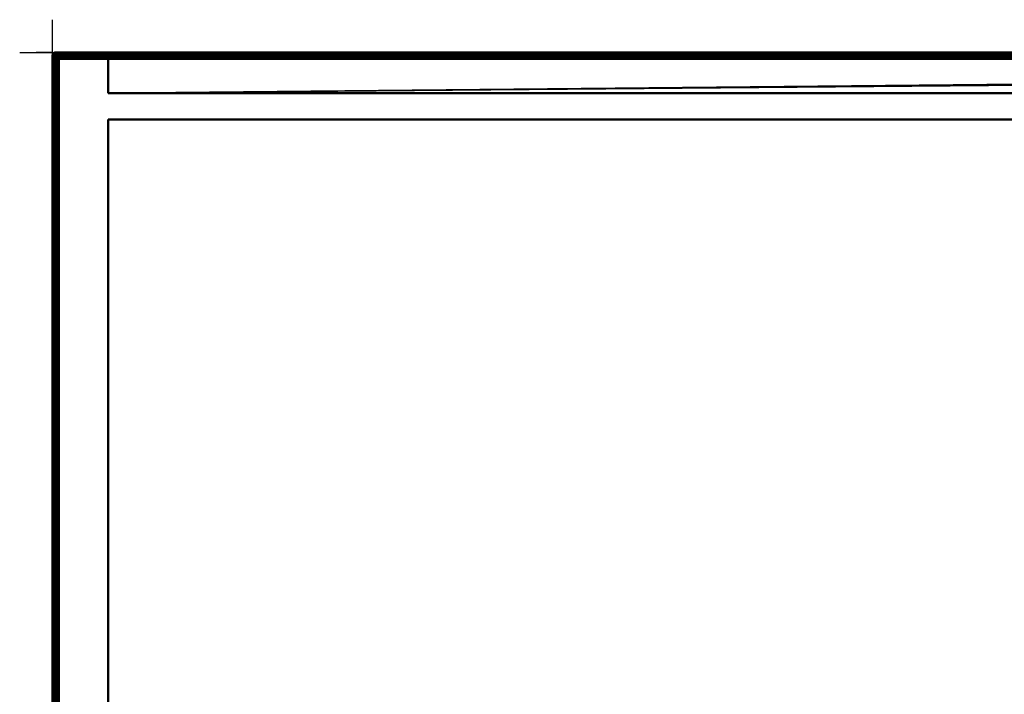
# Model space of a CAD drawing. Header units: millimetres. Extents: x -10 to 1200, y -425 to 10.
# Tile 2 of 6: x -10 to 291, y -196 to 10. Entities that reach past the tile are written whole.
import ezdxf

# ---------------------------------------------------------------- set-up
doc = ezdxf.new("R2010")
doc.units = ezdxf.units.MM
doc.header["$MEASUREMENT"] = 0
for name, color, linetype, lineweight in [('0 Misc', 7, 'Continuous', 35), ('1 Drafting Lines', 7, 'Continuous', 35), ('10 Raster Images', 7, 'Continuous', 35), ('5 Hatches', 7, 'Continuous', 35)]:
    doc.layers.add(name, color=color, linetype=linetype, lineweight=lineweight)

msp = doc.modelspace()

# ---------------------------------------------------------------- linework, layer by layer
at = {"layer": '0 Misc', "color": 3, "linetype": 'Continuous', "lineweight": 25}
msp.add_line((0, 0), (0, 10), dxfattribs=at).dxf.unprotected_set("ltscale", 0)
at = {"layer": '0 Misc', "color": 160, "linetype": 'Continuous', "lineweight": 25}
for p, q in [((-10, 0), (0, 0)), ((0, -10), (0, 0)), ((0, 0, -10), (0, 0)), ((16, -1, 115), (2, -1, 101)), ((16, -1, 115), (2, -1, 823.5)), ((1198, -1, 101), (16, -1, 115)), ((16.38, -1.08, 823.5), (1184, -1, 823.5)), ((16.71, -1.29, 823.5), (1184, -1, 823.5)), ((16.92, -1.62, 823.5), (1184, -1, 823.5)), ((17, -2, 823.5), (1184, -1, 823.5)), ((17, -12.5, 823.5), (1184, -1, 823.5)), ((17, -12.5, 823.5), (1183.62, -1.08, 823.5)), ((17, -12.5, 823.5), (1183.29, -1.29, 823.5)), ((17, -12.5, 823.5), (1183.08, -1.62, 823.5)), ((17, -12.5, 823.5), (1183, -2, 823.5))]:
    msp.add_line(p, q, dxfattribs=at).dxf.unprotected_set("ltscale", 0)
at = {"layer": '0 Misc', "color": 12, "linetype": 'Continuous', "lineweight": 25}
msp.add_line((0, 0), (10, 0), dxfattribs=at).dxf.unprotected_set("ltscale", 0)
at = {"layer": '0 Misc', "color": 5, "linetype": 'Continuous', "lineweight": 25}
msp.add_line((0, 0), (0, 0, 10), dxfattribs=at).dxf.unprotected_set("ltscale", 0)
at = {"layer": '0 Misc', "color": 160, "linetype": 'Continuous', "lineweight": 50}
for p, q in [((1, 0, 844.5), (1, 0, 824.5)), ((1, 0, 824.5), (1199, 0, 824.5)), ((1199, 0, 844.5), (1, 0, 844.5)), ((0, -399, 824.5), (0, -1, 824.5)), ((0, -1, 824.5), (0, -1, 844.5)), ((0, -1, 844.5), (0, -399, 844.5)), ((1, -399, 845.5), (1, -1, 845.5)), ((1, -1, 845.5), (1199, -1, 845.5)), ((1, -2, 823.5), (1, -398, 823.5)), ((1, -2, 101), (1, -2, 823.5)), ((1, -398, 101), (1, -2, 101)), ((16, -1, 823.5), (2, -1, 823.5)), ((2, -1, 823.5), (2, -1, 101)), ((2, -1, 101), (1198, -1, 101)), ((2, -2, 100), (2, -398, 100)), ((1198, -2, 100), (2, -2, 100)), ((1184, -1, 115), (16, -1, 115)), ((16, -1, 115), (16, -1, 823.5)), ((1184, -1, 823.5), (16, -1, 823.5)), ((17, -12.5, 823.5), (17, -2, 823.5)), ((17, -2, 823.5), (17, -2, 116)), ((17, -12.5, 116), (17, -2, 116)), ((17, -2, 116), (1183, -2, 116)), ((1183, -12.5, 823.5), (17, -12.5, 823.5)), ((17, -12.5, 823.5), (17, -12.5, 116)), ((17, -12.5, 116), (1183, -12.5, 116)), ((17, -345, 116), (17, -20.5, 116)), ((1183, -20.5, 116), (17, -20.5, 116)), ((17, -345, 823.5), (17, -20.5, 823.5)), ((17, -20.5, 116), (17, -20.5, 823.5)), ((17, -20.5, 823.5), (1183, -20.5, 823.5))]:
    msp.add_line(p, q, dxfattribs=at).dxf.unprotected_set("ltscale", 0)
at = {"layer": '0 Misc', "color": 160, "linetype": 'Continuous', "lineweight": 50, "extrusion": (0, 0, -1)}
msp.add_arc((-1, -1, -844.5), 1, 0, 90, dxfattribs=at).dxf.unprotected_set("ltscale", 0)
at = {"layer": '0 Misc', "color": 160, "linetype": 'Continuous', "lineweight": 50}
for centre, start, end in [((1, -1, 824.5), 90, 180), ((2, -2, 101), 90, 180), ((16, -2, 823.5), 0, 90)]:
    msp.add_arc(centre, 1, start, end, dxfattribs=at).dxf.unprotected_set("ltscale", 0)
at = {"layer": '0 Misc', "color": 160, "linetype": 'Continuous', "lineweight": 50, "extrusion": (1, 0, 0)}
for centre, start, end in [((-1, 844.5, 1), 0, 90), ((-1, 824.5, 1), 270, 0), ((-2, 101, 2), 270, 0)]:
    msp.add_arc(centre, 1, start, end, dxfattribs=at).dxf.unprotected_set("ltscale", 0)
at = {"layer": '0 Misc', "color": 160, "linetype": 'Continuous', "lineweight": 50, "extrusion": (0, -1, 0)}
for centre, start, end in [((1, 844.5, 1), 90, 180), ((1, 824.5, 1), 180, 270), ((2, 101, 2), 180, 270)]:
    msp.add_arc(centre, 1, start, end, dxfattribs=at).dxf.unprotected_set("ltscale", 0)
at = {"layer": '0 Misc', "color": 160, "linetype": 'Continuous', "lineweight": 50, "extrusion": (0.654654, 0.755929, 0)}
msp.add_arc((-1.41, 824.5, -0.1), 1.41, 246.6308, 270, dxfattribs=at).dxf.unprotected_set("ltscale", 0)
at = {"layer": '0 Misc', "color": 160, "linetype": 'Continuous', "lineweight": 50, "extrusion": (0.654654, 4.29696e-14, -0.755929)}
msp.add_arc((-2, 87.38, -76.46), 1.41, 0, 90, dxfattribs=at).dxf.unprotected_set("ltscale", 0)
at = {"layer": '0 Misc', "color": 7, "lineweight": 25}
for points in [[(0.62, -0.08, 844.5), (0.89, -0.03, 844.72), (1, 0, 844.5)], [(0.89, -0.03, 824.28), (0.62, -0.08, 824.5), (1, 0, 824.5)], [(0.89, -0.03, 844.72), (1, -0.08, 844.88), (1, 0, 844.5)], [(1, -0.08, 824.12), (0.89, -0.03, 824.28), (1, 0, 824.5)], [(0.08, -0.62, 844.5), (0, -1, 844.5), (0.09, -0.58, 844.55)], [(0.09, -0.58, 844.55), (0, -1, 844.5), (0.03, -0.89, 844.72)], [(0.03, -0.89, 824.28), (0, -1, 824.5), (0.08, -0.62, 824.5)], [(0.03, -0.89, 844.72), (0, -1, 844.5), (0.08, -1, 844.88)], [(0.08, -1, 824.12), (0, -1, 824.5), (0.03, -0.89, 824.28)], [(0.09, -0.58, 844.55), (0.03, -0.89, 844.72), (0.11, -0.65, 844.8)], [(0.03, -0.89, 824.28), (0.08, -0.62, 824.5), (0.11, -0.65, 824.2)], [(0.11, -1, 844.95), (0.03, -0.89, 844.72), (0.08, -1, 844.88)], [(0.08, -1, 824.12), (0.03, -0.89, 824.28), (0.11, -1, 824.05)], [(0.08, -0.62, 844.5), (0.22, -0.38, 844.59), (0.29, -0.29, 844.5)], [(0.29, -0.29, 824.5), (0.09, -0.58, 824.45), (0.08, -0.62, 824.5)], [(0.08, -0.62, 844.5), (0.09, -0.58, 844.55), (0.22, -0.38, 844.59)], [(0.09, -0.58, 824.45), (0.11, -0.65, 824.2), (0.08, -0.62, 824.5)], [(0.11, -1, 844.95), (0.08, -1, 844.88), (0.29, -1, 845.21)], [(0.08, -1, 824.12), (0.11, -1, 824.05), (0.29, -1, 823.79)], [(0.29, -0.29, 824.5), (0.22, -0.38, 824.41), (0.09, -0.58, 824.45)], [(0.19, -0.75, 845.03), (0.11, -1, 844.95), (0.29, -1, 845.21)], [(0.11, -1, 824.05), (0.19, -0.75, 823.97), (0.29, -1, 823.79)], [(0.19, -0.75, 845.03), (0.29, -1, 845.21), (0.32, -0.87, 845.22)], [(0.19, -0.75, 823.97), (0.32, -0.87, 823.78), (0.29, -1, 823.79)], [(0.22, -0.38, 844.59), (0.38, -0.22, 844.59), (0.29, -0.29, 844.5)], [(0.38, -0.22, 824.41), (0.22, -0.38, 824.41), (0.29, -0.29, 824.5)], [(0.58, -0.09, 844.55), (0.62, -0.08, 844.5), (0.29, -0.29, 844.5)], [(0.38, -0.22, 824.41), (0.29, -0.29, 824.5), (0.62, -0.08, 824.5)], [(0.38, -0.22, 844.59), (0.58, -0.09, 844.55), (0.29, -0.29, 844.5)], [(0.5, -0.99, 845.37), (0.32, -0.87, 845.22), (0.29, -1, 845.21)], [(0.29, -1, 823.79), (0.32, -0.87, 823.78), (0.5, -0.99, 823.63)], [(0.62, -1, 845.42), (0.5, -0.99, 845.37), (0.29, -1, 845.21)], [(0.29, -1, 823.79), (0.5, -0.99, 823.63), (0.62, -1, 823.58)], [(0.58, -0.09, 824.45), (0.38, -0.22, 824.41), (0.62, -0.08, 824.5)], [(0.62, -1, 845.42), (0.63, -0.79, 845.4), (0.5, -0.99, 845.37)], [(0.63, -0.79, 823.6), (0.62, -1, 823.58), (0.5, -0.99, 823.63)], [(0.65, -0.11, 824.2), (0.58, -0.09, 824.45), (0.89, -0.03, 824.28)], [(0.58, -0.09, 824.45), (0.62, -0.08, 824.5), (0.89, -0.03, 824.28)], [(0.58, -0.09, 844.55), (0.65, -0.11, 844.8), (0.62, -0.08, 844.5)], [(0.65, -0.11, 844.8), (0.89, -0.03, 844.72), (0.62, -0.08, 844.5)], [(0.82, -0.95, 845.48), (0.63, -0.79, 845.4), (0.62, -1, 845.42)], [(0.62, -1, 823.58), (0.63, -0.79, 823.6), (0.82, -0.95, 823.52)], [(0.62, -1, 845.42), (1, -1, 845.5), (0.82, -0.95, 845.48)], [(0.82, -0.95, 823.52), (1, -1, 823.5), (0.62, -1, 823.58)], [(1, -1, 823.5), (1, -2, 823.5), (0.62, -1, 823.58)], [(0.75, -0.19, 845.03), (1, -0.29, 845.21), (1, -0.11, 844.95)], [(1, -0.11, 824.05), (1, -0.29, 823.79), (0.75, -0.19, 823.97)], [(1, -0.29, 845.21), (0.75, -0.19, 845.03), (0.87, -0.32, 845.22)], [(0.75, -0.19, 823.97), (1, -0.29, 823.79), (0.87, -0.32, 823.78)], [(0.79, -0.63, 845.4), (1, -0.62, 845.42), (0.99, -0.5, 845.37)], [(0.79, -0.63, 823.6), (0.99, -0.5, 823.63), (1, -0.62, 823.58)], [(0.79, -0.63, 845.4), (0.95, -0.82, 845.48), (1, -0.62, 845.42)], [(0.79, -0.63, 823.6), (1, -0.62, 823.58), (0.95, -0.82, 823.52)], [(0.82, -0.95, 845.48), (1, -1, 845.5), (0.95, -0.82, 845.48)], [(0.82, -0.95, 823.52), (0.95, -0.82, 823.52), (1, -1, 823.5)], [(0.99, -0.5, 845.37), (1, -0.29, 845.21), (0.87, -0.32, 845.22)], [(0.87, -0.32, 823.78), (1, -0.29, 823.79), (0.99, -0.5, 823.63)], [(1, -0.11, 844.95), (1, -0.08, 844.88), (0.89, -0.03, 844.72)], [(1, -0.08, 824.12), (1, -0.11, 824.05), (0.89, -0.03, 824.28)], [(0.95, -0.82, 845.48), (1, -1, 845.5), (1, -0.62, 845.42)], [(0.95, -0.82, 823.52), (1, -0.62, 823.58), (1, -1, 823.5)], [(1, -0.29, 845.21), (0.99, -0.5, 845.37), (1, -0.62, 845.42)], [(0.99, -0.5, 823.63), (1, -0.29, 823.79), (1, -0.62, 823.58)], [(1, -0.11, 844.95), (1, -0.29, 845.21), (1, -0.08, 844.88)], [(1, -0.08, 824.12), (1, -0.29, 823.79), (1, -0.11, 824.05)], [(1, -0.62, 823.58), (2, -1, 823.5), (1, -1, 823.5)], [(1.08, -1.62, 823.5), (1.02, -1.81, 823.5), (1, -1, 823.5)], [(1, -1, 823.5), (1.02, -1.81, 823.5), (1, -2, 823.5)], [(1.08, -1.62, 823.5), (1, -1, 823.5), (1.15, -1.15, 823.51)], [(1, -1, 823.5), (2, -1, 823.5), (1.81, -1.02, 823.5)], [(1.62, -1.08, 823.5), (1, -1, 823.5), (1.81, -1.02, 823.5)], [(1.62, -1.08, 823.5), (1.15, -1.15, 823.51), (1, -1, 823.5)], [(1.02, -1.81, 823.5), (1.08, -1.62, 101), (1, -2, 101)], [(1.08, -1.62, 101), (1.03, -1.89, 100.78), (1, -2, 101)], [(1, -2, 823.5), (1.02, -1.81, 823.5), (1, -2, 101)], [(1.03, -1.89, 100.78), (1.08, -2, 100.62), (1, -2, 101)], [(1.08, -1.62, 823.5), (1.08, -1.62, 101), (1.02, -1.81, 823.5)], [(1.08, -1.62, 101), (1.11, -1.65, 100.7), (1.03, -1.89, 100.78)], [(1.11, -2, 100.55), (1.08, -2, 100.62), (1.03, -1.89, 100.78)], [(1.17, -1.44, 823.51), (1.08, -1.62, 823.5), (1.15, -1.15, 823.51)], [(1.29, -1.29, 101), (1.08, -1.62, 101), (1.17, -1.44, 823.51)], [(1.09, -1.58, 100.95), (1.08, -1.62, 101), (1.29, -1.29, 101)], [(1.17, -1.44, 823.51), (1.08, -1.62, 101), (1.08, -1.62, 823.5)], [(1.09, -1.58, 100.95), (1.11, -1.65, 100.7), (1.08, -1.62, 101)], [(1.11, -2, 100.55), (1.29, -2, 100.29), (1.08, -2, 100.62)], [(1.22, -1.38, 100.91), (1.09, -1.58, 100.95), (1.29, -1.29, 101)], [(1.19, -1.75, 100.47), (1.29, -2, 100.29), (1.11, -2, 100.55)], [(1.44, -1.17, 823.51), (1.15, -1.15, 823.51), (1.62, -1.08, 823.5)], [(1.29, -1.29, 823.54), (1.17, -1.44, 823.51), (1.15, -1.15, 823.51)], [(1.44, -1.17, 823.51), (1.29, -1.29, 823.54), (1.15, -1.15, 823.51)], [(1.29, -1.29, 101), (1.17, -1.44, 823.51), (1.29, -1.29, 823.54)], [(1.29, -2, 100.29), (1.19, -1.75, 100.47), (1.32, -1.87, 100.28)], [(1.22, -1.38, 100.91), (1.29, -1.29, 101), (1.38, -1.22, 100.91)], [(1.44, -1.17, 823.51), (1.62, -1.08, 101), (1.29, -1.29, 101)], [(1.38, -1.22, 100.91), (1.29, -1.29, 101), (1.62, -1.08, 101)], [(1.29, -1.29, 823.54), (1.44, -1.17, 823.51), (1.29, -1.29, 101)], [(1.5, -1.99, 100.13), (1.29, -2, 100.29), (1.32, -1.87, 100.28)], [(1.29, -2, 100.29), (1.5, -1.99, 100.13), (1.62, -2, 100.08)], [(1.38, -1.22, 100.91), (1.62, -1.08, 101), (1.58, -1.09, 100.95)], [(1.44, -1.17, 823.51), (1.62, -1.08, 823.5), (1.62, -1.08, 101)], [(1.63, -1.79, 100.1), (1.62, -2, 100.08), (1.5, -1.99, 100.13)], [(1.58, -1.09, 100.95), (1.89, -1.03, 100.78), (1.65, -1.11, 100.7)], [(1.89, -1.03, 100.78), (1.58, -1.09, 100.95), (1.62, -1.08, 101)], [(2, -1, 101), (1.62, -1.08, 101), (1.81, -1.02, 823.5)], [(2, -1, 101), (1.89, -1.03, 100.78), (1.62, -1.08, 101)], [(1.62, -1.08, 101), (1.62, -1.08, 823.5), (1.81, -1.02, 823.5)], [(1.63, -1.79, 100.1), (1.82, -1.95, 100.02), (1.62, -2, 100.08)], [(1.82, -1.95, 100.02), (2, -2, 100), (1.62, -2, 100.08)], [(1.75, -1.19, 100.47), (2, -1.11, 100.55), (2, -1.29, 100.29)], [(1.75, -1.19, 100.47), (2, -1.29, 100.29), (1.87, -1.32, 100.28)], [(2, -1.62, 100.08), (1.79, -1.63, 100.1), (1.99, -1.5, 100.13)], [(1.95, -1.82, 100.02), (1.79, -1.63, 100.1), (2, -1.62, 100.08)], [(2, -1, 823.5), (2, -1, 101), (1.81, -1.02, 823.5)], [(1.95, -1.82, 100.02), (2, -2, 100), (1.82, -1.95, 100.02)], [(1.99, -1.5, 100.13), (1.87, -1.32, 100.28), (2, -1.29, 100.29)], [(2, -1, 101), (2, -1.08, 100.62), (1.89, -1.03, 100.78)], [(1.89, -1.03, 100.78), (2, -1.08, 100.62), (2, -1.11, 100.55)], [(2, -1.62, 100.08), (2, -2, 100), (1.95, -1.82, 100.02)], [(2, -1.62, 100.08), (1.99, -1.5, 100.13), (2, -1.29, 100.29)], [(2, -1, 101), (16, -1, 115), (1198, -1, 101)], [(16, -1, 115), (2, -1, 101), (2, -1, 823.5)], [(16, -1, 115), (2, -1, 823.5), (16, -1, 823.5)], [(2, -1.11, 100.55), (2, -1.08, 100.62), (2, -1.29, 100.29)], [(1184, -1, 823.5), (16, -1, 823.5), (1199, -0.62, 823.58)], [(1184, -1, 115), (1198, -1, 101), (16, -1, 115)], [(1184, -1, 823.5), (16.38, -1.08, 823.5), (16, -1, 823.5)], [(16.38, -1.08, 823.5), (1184, -1, 823.5), (16.71, -1.29, 823.5)], [(16.71, -1.29, 823.5), (1184, -1, 823.5), (16.92, -1.62, 823.5)], [(16.92, -1.62, 823.5), (16.83, -1.44, 115.83), (16.71, -1.29, 823.5)], [(16.71, -1.29, 823.5), (16.83, -1.44, 115.83), (16.71, -1.29, 115.71)], [(16.92, -1.62, 823.5), (16.92, -1.62, 115.92), (16.83, -1.44, 115.83)], [(16.92, -1.62, 823.5), (1184, -1, 823.5), (17, -2, 823.5)], [(16.98, -1.8, 115.98), (16.92, -1.62, 115.92), (16.92, -1.62, 823.5)], [(16.98, -1.8, 115.98), (16.92, -1.62, 823.5), (17, -2, 823.5)], [(17, -2, 116), (16.98, -1.8, 115.98), (17, -2, 823.5)], [(17, -2, 823.5), (1184, -1, 823.5), (17, -12.5, 823.5)], [(17, -12.5, 823.5), (1184, -1, 823.5), (1183.62, -1.08, 823.5)], [(17, -12.5, 823.5), (1183.62, -1.08, 823.5), (1183.29, -1.29, 823.5)], [(17, -12.5, 823.5), (1183.29, -1.29, 823.5), (1183.08, -1.62, 823.5)], [(17, -12.5, 823.5), (1183.08, -1.62, 823.5), (1183, -2, 823.5)], [(1183, -12.5, 823.5), (17, -12.5, 823.5), (1183, -2, 823.5)]]:
    msp.add_3dface(points, dxfattribs=at)
for points, invisible_edges in [([(1, 0, 844.5), (0.62, -0.08, 824.5), (0.62, -0.08, 844.5)], 1), ([(1, 0, 844.5), (1, 0, 824.5), (0.62, -0.08, 824.5)], 12), ([(1199, 0, 824.5), (1, -0.08, 824.12), (1, 0, 824.5)], 1), ([(1199, 0, 824.5), (1199, -0.08, 824.12), (1, -0.08, 824.12)], 12), ([(1199, 0, 844.5), (1, -0.08, 844.88), (1199, -0.08, 844.88)], 1), ([(1199, 0, 844.5), (1, 0, 844.5), (1, -0.08, 844.88)], 12), ([(1, 0, 844.5), (1199, 0, 824.5), (1, 0, 824.5)], 1), ([(1, 0, 844.5), (1199, 0, 844.5), (1199, 0, 824.5)], 12), ([(0, -1, 824.5), (0.08, -0.62, 844.5), (0.08, -0.62, 824.5)], 1), ([(0, -1, 824.5), (0, -1, 844.5), (0.08, -0.62, 844.5)], 12), ([(0, -1, 824.5), (0.08, -399, 824.12), (0, -399, 824.5)], 1), ([(0, -1, 824.5), (0.08, -1, 824.12), (0.08, -399, 824.12)], 12), ([(0, -1, 844.5), (0.08, -399, 844.88), (0.08, -1, 844.88)], 1), ([(0, -1, 844.5), (0, -399, 844.5), (0.08, -399, 844.88)], 12), ([(0, -399, 824.5), (0, -1, 844.5), (0, -1, 824.5)], 1), ([(0, -399, 824.5), (0, -399, 844.5), (0, -1, 844.5)], 12), ([(0.19, -0.75, 845.03), (0.11, -0.65, 844.8), (0.03, -0.89, 844.72)], 12), ([(0.11, -1, 824.05), (0.03, -0.89, 824.28), (0.11, -0.65, 824.2)], 12), ([(0.19, -0.75, 845.03), (0.03, -0.89, 844.72), (0.11, -1, 844.95)], 1), ([(0.29, -0.29, 844.5), (0.08, -0.62, 824.5), (0.08, -0.62, 844.5)], 1), ([(0.29, -0.29, 844.5), (0.29, -0.29, 824.5), (0.08, -0.62, 824.5)], 12), ([(0.08, -1, 824.12), (0.29, -399, 823.79), (0.08, -399, 824.12)], 1), ([(0.08, -1, 824.12), (0.29, -1, 823.79), (0.29, -399, 823.79)], 12), ([(0.29, -399, 845.21), (0.08, -1, 844.88), (0.08, -399, 844.88)], 1), ([(0.29, -399, 845.21), (0.29, -1, 845.21), (0.08, -1, 844.88)], 12), ([(0.09, -0.58, 844.55), (0.25, -0.43, 844.84), (0.22, -0.38, 844.59)], 1), ([(0.11, -0.65, 824.2), (0.09, -0.58, 824.45), (0.22, -0.38, 824.41)], 12), ([(0.09, -0.58, 844.55), (0.11, -0.65, 844.8), (0.25, -0.43, 844.84)], 12), ([(0.11, -0.65, 824.2), (0.22, -0.38, 824.41), (0.25, -0.43, 824.16)], 1), ([(0.25, -0.43, 844.84), (0.11, -0.65, 844.8), (0.19, -0.75, 845.03)], 12), ([(0.33, -0.52, 823.93), (0.11, -0.65, 824.2), (0.25, -0.43, 824.16)], 1), ([(0.33, -0.52, 823.93), (0.19, -0.75, 823.97), (0.11, -0.65, 824.2)], 12), ([(0.11, -1, 824.05), (0.11, -0.65, 824.2), (0.19, -0.75, 823.97)], 1), ([(0.25, -0.43, 844.84), (0.19, -0.75, 845.03), (0.33, -0.52, 845.07)], 1), ([(0.19, -0.75, 845.03), (0.46, -0.65, 845.26), (0.33, -0.52, 845.07)], 1), ([(0.33, -0.52, 823.93), (0.32, -0.87, 823.78), (0.19, -0.75, 823.97)], 1), ([(0.19, -0.75, 845.03), (0.32, -0.87, 845.22), (0.46, -0.65, 845.26)], 12), ([(0.22, -0.38, 844.59), (0.43, -0.25, 844.84), (0.38, -0.22, 844.59)], 1), ([(0.25, -0.43, 824.16), (0.22, -0.38, 824.41), (0.38, -0.22, 824.41)], 12), ([(0.22, -0.38, 844.59), (0.25, -0.43, 844.84), (0.43, -0.25, 844.84)], 12), ([(0.25, -0.43, 824.16), (0.38, -0.22, 824.41), (0.43, -0.25, 824.16)], 1), ([(0.43, -0.25, 844.84), (0.25, -0.43, 844.84), (0.33, -0.52, 845.07)], 12), ([(0.43, -0.25, 824.16), (0.33, -0.52, 823.93), (0.25, -0.43, 824.16)], 1), ([(0.62, -0.08, 844.5), (0.29, -0.29, 824.5), (0.29, -0.29, 844.5)], 1), ([(0.62, -0.08, 844.5), (0.62, -0.08, 824.5), (0.29, -0.29, 824.5)], 12), ([(0.29, -1, 823.79), (0.62, -399, 823.58), (0.29, -399, 823.79)], 1), ([(0.29, -1, 823.79), (0.62, -1, 823.58), (0.62, -399, 823.58)], 12), ([(0.62, -399, 845.42), (0.29, -1, 845.21), (0.29, -399, 845.21)], 1), ([(0.62, -399, 845.42), (0.62, -1, 845.42), (0.29, -1, 845.21)], 12), ([(0.33, -0.52, 823.93), (0.46, -0.65, 823.74), (0.32, -0.87, 823.78)], 12), ([(0.63, -0.79, 845.4), (0.46, -0.65, 845.26), (0.32, -0.87, 845.22)], 12), ([(0.46, -0.65, 823.74), (0.5, -0.99, 823.63), (0.32, -0.87, 823.78)], 1), ([(0.63, -0.79, 845.4), (0.32, -0.87, 845.22), (0.5, -0.99, 845.37)], 1), ([(0.43, -0.25, 844.84), (0.33, -0.52, 845.07), (0.52, -0.33, 845.07)], 1), ([(0.43, -0.25, 824.16), (0.52, -0.33, 823.93), (0.33, -0.52, 823.93)], 12), ([(0.46, -0.65, 845.26), (0.52, -0.33, 845.07), (0.33, -0.52, 845.07)], 1), ([(0.52, -0.33, 823.93), (0.46, -0.65, 823.74), (0.33, -0.52, 823.93)], 1), ([(0.38, -0.22, 844.59), (0.65, -0.11, 844.8), (0.58, -0.09, 844.55)], 1), ([(0.43, -0.25, 824.16), (0.38, -0.22, 824.41), (0.58, -0.09, 824.45)], 12), ([(0.38, -0.22, 844.59), (0.43, -0.25, 844.84), (0.65, -0.11, 844.8)], 12), ([(0.43, -0.25, 824.16), (0.58, -0.09, 824.45), (0.65, -0.11, 824.2)], 1), ([(0.52, -0.33, 845.07), (0.65, -0.11, 844.8), (0.43, -0.25, 844.84)], 1), ([(0.65, -0.11, 824.2), (0.52, -0.33, 823.93), (0.43, -0.25, 824.16)], 1), ([(0.46, -0.65, 845.26), (0.65, -0.46, 845.26), (0.52, -0.33, 845.07)], 12), ([(0.52, -0.33, 823.93), (0.65, -0.46, 823.74), (0.46, -0.65, 823.74)], 12), ([(0.63, -0.79, 845.4), (0.65, -0.46, 845.26), (0.46, -0.65, 845.26)], 1), ([(0.65, -0.46, 823.74), (0.63, -0.79, 823.6), (0.46, -0.65, 823.74)], 1), ([(0.46, -0.65, 823.74), (0.63, -0.79, 823.6), (0.5, -0.99, 823.63)], 12), ([(0.52, -0.33, 845.07), (0.75, -0.19, 845.03), (0.65, -0.11, 844.8)], 12), ([(0.65, -0.11, 824.2), (0.75, -0.19, 823.97), (0.52, -0.33, 823.93)], 12), ([(0.87, -0.32, 845.22), (0.75, -0.19, 845.03), (0.52, -0.33, 845.07)], 12), ([(0.65, -0.46, 823.74), (0.52, -0.33, 823.93), (0.75, -0.19, 823.97)], 12), ([(0.87, -0.32, 845.22), (0.52, -0.33, 845.07), (0.65, -0.46, 845.26)], 1), ([(0.62, -399, 823.58), (0.62, -1, 823.58), (1, -2, 823.5)], 1), ([(1, -399, 845.5), (0.62, -1, 845.42), (0.62, -399, 845.42)], 1), ([(1, -399, 845.5), (1, -1, 845.5), (0.62, -1, 845.42)], 12), ([(0.62, -399, 823.58), (1, -2, 823.5), (1, -398, 823.5)], 1), ([(0.63, -0.79, 845.4), (0.79, -0.63, 845.4), (0.65, -0.46, 845.26)], 12), ([(0.65, -0.46, 823.74), (0.79, -0.63, 823.6), (0.63, -0.79, 823.6)], 12), ([(0.63, -0.79, 845.4), (0.95, -0.82, 845.48), (0.79, -0.63, 845.4)], 1), ([(0.79, -0.63, 823.6), (0.82, -0.95, 823.52), (0.63, -0.79, 823.6)], 1), ([(0.63, -0.79, 845.4), (0.82, -0.95, 845.48), (0.95, -0.82, 845.48)], 12), ([(1, -0.11, 844.95), (0.89, -0.03, 844.72), (0.65, -0.11, 844.8)], 12), ([(0.75, -0.19, 823.97), (0.65, -0.11, 824.2), (0.89, -0.03, 824.28)], 12), ([(1, -0.11, 844.95), (0.65, -0.11, 844.8), (0.75, -0.19, 845.03)], 1), ([(0.65, -0.46, 823.74), (0.75, -0.19, 823.97), (0.87, -0.32, 823.78)], 1), ([(0.99, -0.5, 845.37), (0.87, -0.32, 845.22), (0.65, -0.46, 845.26)], 12), ([(0.79, -0.63, 823.6), (0.65, -0.46, 823.74), (0.87, -0.32, 823.78)], 12), ([(0.99, -0.5, 845.37), (0.65, -0.46, 845.26), (0.79, -0.63, 845.4)], 1), ([(0.75, -0.19, 823.97), (0.89, -0.03, 824.28), (1, -0.11, 824.05)], 1), ([(0.79, -0.63, 823.6), (0.87, -0.32, 823.78), (0.99, -0.5, 823.63)], 1), ([(0.79, -0.63, 823.6), (0.95, -0.82, 823.52), (0.82, -0.95, 823.52)], 12), ([(1199, -0.08, 824.12), (1, -0.29, 823.79), (1, -0.08, 824.12)], 1), ([(1199, -0.08, 824.12), (1199, -0.29, 823.79), (1, -0.29, 823.79)], 12), ([(1, -0.29, 845.21), (1199, -0.08, 844.88), (1, -0.08, 844.88)], 1), ([(1, -0.29, 845.21), (1199, -0.29, 845.21), (1199, -0.08, 844.88)], 12), ([(1199, -0.29, 823.79), (1, -0.62, 823.58), (1, -0.29, 823.79)], 1), ([(1199, -0.29, 823.79), (1199, -0.62, 823.58), (1, -0.62, 823.58)], 12), ([(1, -0.62, 845.42), (1199, -0.29, 845.21), (1, -0.29, 845.21)], 1), ([(1, -0.62, 845.42), (1199, -0.62, 845.42), (1199, -0.29, 845.21)], 12), ([(1199, -0.62, 823.58), (2, -1, 823.5), (1, -0.62, 823.58)], 12), ([(1, -1, 845.5), (1199, -0.62, 845.42), (1, -0.62, 845.42)], 1), ([(1, -1, 845.5), (1199, -1, 845.5), (1199, -0.62, 845.42)], 12), ([(1, -399, 845.5), (1199, -1, 845.5), (1, -1, 845.5)], 1), ([(1, -399, 845.5), (1199, -399, 845.5), (1199, -1, 845.5)], 12), ([(1, -398, 101), (1.08, -2, 100.62), (1.08, -398, 100.62)], 1), ([(1, -398, 101), (1, -2, 101), (1.08, -2, 100.62)], 12), ([(1.11, -1.65, 100.7), (1.11, -2, 100.55), (1.03, -1.89, 100.78)], 1), ([(1.29, -2, 100.29), (1.08, -398, 100.62), (1.08, -2, 100.62)], 1), ([(1.29, -2, 100.29), (1.29, -398, 100.29), (1.08, -398, 100.62)], 12), ([(1.22, -1.38, 100.91), (1.11, -1.65, 100.7), (1.09, -1.58, 100.95)], 1), ([(1.22, -1.38, 100.91), (1.25, -1.43, 100.66), (1.11, -1.65, 100.7)], 12), ([(1.19, -1.75, 100.47), (1.11, -1.65, 100.7), (1.25, -1.43, 100.66)], 12), ([(1.11, -1.65, 100.7), (1.19, -1.75, 100.47), (1.11, -2, 100.55)], 12), ([(1.19, -1.75, 100.47), (1.25, -1.43, 100.66), (1.33, -1.52, 100.43)], 1), ([(1.32, -1.87, 100.28), (1.19, -1.75, 100.47), (1.33, -1.52, 100.43)], 12), ([(1.25, -1.43, 100.66), (1.22, -1.38, 100.91), (1.38, -1.22, 100.91)], 12), ([(1.25, -1.43, 100.66), (1.38, -1.22, 100.91), (1.43, -1.25, 100.66)], 1), ([(1.25, -1.43, 100.66), (1.43, -1.25, 100.66), (1.52, -1.33, 100.43)], 12), ([(1.25, -1.43, 100.66), (1.52, -1.33, 100.43), (1.33, -1.52, 100.43)], 1), ([(1.62, -2, 100.08), (1.29, -398, 100.29), (1.29, -2, 100.29)], 1), ([(1.62, -2, 100.08), (1.62, -398, 100.08), (1.29, -398, 100.29)], 12), ([(1.32, -1.87, 100.28), (1.33, -1.52, 100.43), (1.46, -1.65, 100.24)], 1), ([(1.5, -1.99, 100.13), (1.32, -1.87, 100.28), (1.46, -1.65, 100.24)], 12), ([(1.65, -1.46, 100.24), (1.33, -1.52, 100.43), (1.52, -1.33, 100.43)], 1), ([(1.65, -1.46, 100.24), (1.46, -1.65, 100.24), (1.33, -1.52, 100.43)], 12), ([(1.58, -1.09, 100.95), (1.43, -1.25, 100.66), (1.38, -1.22, 100.91)], 1), ([(1.58, -1.09, 100.95), (1.65, -1.11, 100.7), (1.43, -1.25, 100.66)], 12), ([(1.75, -1.19, 100.47), (1.43, -1.25, 100.66), (1.65, -1.11, 100.7)], 1), ([(1.75, -1.19, 100.47), (1.52, -1.33, 100.43), (1.43, -1.25, 100.66)], 12), ([(1.79, -1.63, 100.1), (1.46, -1.65, 100.24), (1.65, -1.46, 100.24)], 1), ([(1.79, -1.63, 100.1), (1.63, -1.79, 100.1), (1.46, -1.65, 100.24)], 12), ([(1.5, -1.99, 100.13), (1.46, -1.65, 100.24), (1.63, -1.79, 100.1)], 1), ([(1.65, -1.46, 100.24), (1.52, -1.33, 100.43), (1.75, -1.19, 100.47)], 12), ([(2, -2, 100), (1.62, -398, 100.08), (1.62, -2, 100.08)], 1), ([(2, -2, 100), (2, -398, 100), (1.62, -398, 100.08)], 12), ([(1.79, -1.63, 100.1), (1.82, -1.95, 100.02), (1.63, -1.79, 100.1)], 1), ([(1.75, -1.19, 100.47), (1.65, -1.11, 100.7), (1.89, -1.03, 100.78)], 12), ([(1.65, -1.46, 100.24), (1.75, -1.19, 100.47), (1.87, -1.32, 100.28)], 1), ([(1.79, -1.63, 100.1), (1.65, -1.46, 100.24), (1.87, -1.32, 100.28)], 12), ([(1.75, -1.19, 100.47), (1.89, -1.03, 100.78), (2, -1.11, 100.55)], 1), ([(1.79, -1.63, 100.1), (1.87, -1.32, 100.28), (1.99, -1.5, 100.13)], 1), ([(1.79, -1.63, 100.1), (1.95, -1.82, 100.02), (1.82, -1.95, 100.02)], 12), ([(1199, -0.62, 823.58), (16, -1, 823.5), (2, -1, 823.5)], 12), ([(2, -1, 101), (1198, -1.08, 100.62), (2, -1.08, 100.62)], 1), ([(2, -1, 101), (1198, -1, 101), (1198, -1.08, 100.62)], 12), ([(1198, -1.29, 100.29), (2, -1.08, 100.62), (1198, -1.08, 100.62)], 1), ([(1198, -1.29, 100.29), (2, -1.29, 100.29), (2, -1.08, 100.62)], 12), ([(1198, -1.62, 100.08), (2, -1.29, 100.29), (1198, -1.29, 100.29)], 1), ([(1198, -1.62, 100.08), (2, -1.62, 100.08), (2, -1.29, 100.29)], 12), ([(1198, -2, 100), (2, -1.62, 100.08), (1198, -1.62, 100.08)], 1), ([(1198, -2, 100), (2, -2, 100), (2, -1.62, 100.08)], 12), ([(2, -2, 100), (1198, -398, 100), (2, -398, 100)], 1), ([(2, -2, 100), (1198, -2, 100), (1198, -398, 100)], 12), ([(16, -1, 115), (16.38, -1.08, 823.5), (16.38, -1.08, 115.38)], 1), ([(16, -1, 115), (16, -1, 823.5), (16.38, -1.08, 823.5)], 12), ([(1184, -1, 115), (16, -1, 115), (16.38, -1.08, 115.38)], 1), ([(1184, -1, 115), (16.38, -1.08, 115.38), (1183.62, -1.08, 115.38)], 1), ([(16.71, -1.29, 823.5), (16.38, -1.08, 115.38), (16.38, -1.08, 823.5)], 1), ([(16.71, -1.29, 823.5), (16.71, -1.29, 115.71), (16.38, -1.08, 115.38)], 12), ([(1183.62, -1.08, 115.38), (16.38, -1.08, 115.38), (16.71, -1.29, 115.71)], 1), ([(1183.62, -1.08, 115.38), (16.71, -1.29, 115.71), (1183.29, -1.29, 115.71)], 1), ([(1183.29, -1.29, 115.71), (16.71, -1.29, 115.71), (16.83, -1.44, 115.83)], 1), ([(1183.29, -1.29, 115.71), (16.83, -1.44, 115.83), (1183.17, -1.44, 115.83)], 1), ([(1183.17, -1.44, 115.83), (16.83, -1.44, 115.83), (16.92, -1.62, 115.92)], 1), ([(1183.17, -1.44, 115.83), (16.92, -1.62, 115.92), (1183.08, -1.62, 115.92)], 1), ([(1183.08, -1.62, 115.92), (16.92, -1.62, 115.92), (16.98, -1.8, 115.98)], 1), ([(1183.08, -1.62, 115.92), (16.98, -1.8, 115.98), (1183.02, -1.8, 115.98)], 1), ([(17, -2, 116), (1183.02, -1.8, 115.98), (16.98, -1.8, 115.98)], 2), ([(17, -2, 116), (1183, -2, 116), (1183.02, -1.8, 115.98)], 12), ([(17, -2, 823.5), (17, -12.5, 116), (17, -2, 116)], 1), ([(17, -2, 823.5), (17, -12.5, 823.5), (17, -12.5, 116)], 12), ([(17, -2, 116), (1183, -12.5, 116), (1183, -2, 116)], 1), ([(17, -2, 116), (17, -12.5, 116), (1183, -12.5, 116)], 12), ([(1183, -12.5, 116), (17, -12.5, 823.5), (1183, -12.5, 823.5)], 1), ([(1183, -12.5, 116), (17, -12.5, 116), (17, -12.5, 823.5)], 12), ([(1183, -345, 116), (17, -20.5, 116), (17, -345, 116)], 1), ([(1183, -345, 116), (1183, -20.5, 116), (17, -20.5, 116)], 12), ([(17, -345, 116), (17, -20.5, 823.5), (17, -345, 823.5)], 1), ([(17, -345, 116), (17, -20.5, 116), (17, -20.5, 823.5)], 12), ([(1183, -20.5, 823.5), (17, -20.5, 116), (1183, -20.5, 116)], 1), ([(1183, -20.5, 823.5), (17, -20.5, 823.5), (17, -20.5, 116)], 12), ([(17, -345, 823.5), (1183, -20.5, 823.5), (1183, -345, 823.5)], 1), ([(17, -345, 823.5), (17, -20.5, 823.5), (1183, -20.5, 823.5)], 12)]:
    msp.add_3dface(points, dxfattribs=dict(at, invisible_edges=invisible_edges))
at = {"layer": '1 Drafting Lines', "color": 7, "linetype": 'Continuous', "lineweight": 25, "ltscale": 100}
msp.add_line((0, 0), (-5, 0), dxfattribs=at)
at = {"layer": '10 Raster Images', "color": 160, "linetype": 'Continuous', "lineweight": 25}
for p, q in [((2, -1, 101), (1198, -1, 101)), ((2, -1, 823.5), (2, -1, 101)), ((16, -1, 823.5), (2, -1, 823.5)), ((16, -1, 115), (16, -1, 823.5)), ((1184, -1, 115), (16, -1, 115)), ((1184, -1, 823.5), (16, -1, 823.5)), ((16, -1, 823.5), (16.38, -1.08, 823.5)), ((16.38, -1.08, 823.5), (16.71, -1.29, 823.5)), ((16.71, -1.29, 823.5), (16.92, -1.62, 823.5)), ((16.92, -1.62, 823.5), (17, -2, 823.5)), ((17, -2, 823.5), (17, -12.5, 823.5)), ((17, -12.5, 823.5), (1183, -12.5, 823.5))]:
    msp.add_line(p, q, dxfattribs=at).dxf.unprotected_set("ltscale", 0)
at = {"layer": '5 Hatches', "color": 7, "lineweight": 25}
for points, invisible_edges in [([(1, -2, 101), (1, -398, 823.5), (1, -2, 823.5)], 1), ([(1, -2, 101), (1, -398, 101), (1, -398, 823.5)], 12)]:
    msp.add_3dface(points, dxfattribs=dict(at, invisible_edges=invisible_edges))

doc.saveas('drawing.dxf')
